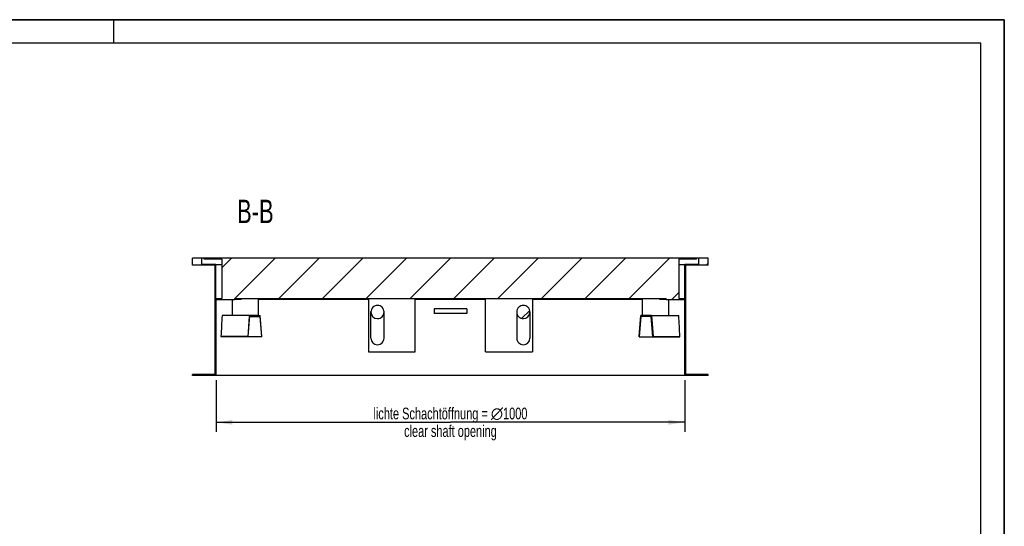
# Model space of a CAD drawing. Header units: millimetres. Extents: x 0 to 4200, y 0 to 2971.
# Tile 16 of 16: x 2100 to 4200, y 1889 to 2970. Entities that reach past the tile are written whole.
import ezdxf

# ---------------------------------------------------------------- set-up
doc = ezdxf.new("R2010")
doc.units = ezdxf.units.MM
doc.header["$LTSCALE"] = 231
doc.layers.get('0').update_dxf_attribs({"linetype": 'CONTINUOUS'})
for name, color, linetype in [('005_AXIS', 7, 'CONTINUOUS'), ('050_DIMENSIONING', 7, 'CONTINUOUS'), ('053_NOTES', 7, 'CONTINUOUS'), ('_ACHSEN', 7, 'CONTINUOUS')]:
    doc.layers.add(name, color=color, linetype=linetype)
doc.styles.get("Standard").update_dxf_attribs({"font": 'txt', "width": 0.7})
doc.dimstyles.new('DIMSTYLE_2', dxfattribs={"dimtxt": 25, "dimasz": 35, "dimexe": 2, "dimexo": 1, "dimtad": 1, "dimtxsty": 'Standard', "dimblk": '_FILLED', "dimblk1": '_FILLED', "dimblk2": '_FILLED', "dimcen": 0.09, "dimazin": 2, "dimtp": 0.8, "dimtm": 0.8, "dimtfac": 1, "dimtofl": 0, "dimtmove": 0, "dimatfit": 3, "dimldrblk": '_FILLED', "dimfxl": 1, "dimtolj": 1, "dimarcsym": 0})

# ---------------------------------------------------------------- blocks, each defined once
blk = doc.blocks.new('_FILLED')
at = {"color": 0, "linetype": 'ByBlock'}
blk.add_solid([(0, 0), (-1, 0.143), (-1, -0.143)], dxfattribs=at)
blk = doc.blocks.new('*D7')
at = {"layer": '050_DIMENSIONING', "color": 2, "linetype": 'Continuous', "transparency": 16777216}
for p, q in [((2518.7, 2200.9), (2518.7, 2090.9)), ((3518.7, 2200.9), (3518.7, 2090.9)), ((2518.7, 2110.9), (3018.7, 2110.9)), ((3518.7, 2110.9), (3018.7, 2110.9))]:
    blk.add_line(p, q, dxfattribs=at)
at = {"layer": '050_DIMENSIONING', "color": 2, "linetype": 'Continuous', "transparency": 16777216, "xscale": 35, "yscale": 35, "zscale": 35, "rotation": 180}
blk.add_blockref('_FILLED', (2518.7, 2110.9), dxfattribs=at)
at = {"layer": '050_DIMENSIONING', "color": 2, "linetype": 'Continuous', "transparency": 16777216, "xscale": 35, "yscale": 35, "zscale": 35}
blk.add_blockref('_FILLED', (3518.7, 2110.9), dxfattribs=at)
at = {"layer": '050_DIMENSIONING', "color": 2, "linetype": 'Continuous', "transparency": 16777216, "insert": (3018.7, 2142.2), "char_height": 25, "width": 768.214, "attachment_point": 2, "line_spacing_factor": 0.9}
blk.add_mtext('lichte Schachtöffnung = \\fgdt;{\\W1.0;{\\fgdt;n}}\\ftxt;1000\\Pclear shaft opening', dxfattribs=at)

msp = doc.modelspace()

# ---------------------------------------------------------------- hatches: boundary and pattern name
at = {"linetype": 'Continuous'}
h = msp.add_hatch(dxfattribs=at)
h.set_pattern_fill('ANSI31', color=2, style=0, pattern_type=2)
h.set_pattern_definition([(45, (3018.67, 2460.94), (-46.711, 46.711), [])])
edge = h.paths.add_edge_path()
edge.add_line((3518.672, 2210.942), (3518.672, 2372.942))
edge.add_line((3478.672, 2372.942), (3518.672, 2372.942))
edge.add_line((3478.672, 2372.942), (3478.672, 2374.942))
edge.add_line((2558.672, 2374.942), (3478.672, 2374.942))
edge.add_line((2558.672, 2372.942), (2558.672, 2374.942))
edge.add_line((2518.672, 2372.942), (2558.672, 2372.942))
edge.add_line((2518.672, 2372.942), (2518.672, 2210.942))
edge.add_line((2518.672, 2210.942), (2468.672, 2210.942))
edge.add_line((2468.672, 2210.942), (2468.672, 2212.942))
edge.add_line((2516.672, 2212.942), (2468.672, 2212.942))
edge.add_line((2516.672, 2212.942), (2516.672, 2445.942))
edge.add_line((2516.672, 2445.942), (2468.672, 2445.942))
edge.add_line((2468.672, 2445.942), (2468.672, 2460.942))
edge.add_line((2488.672, 2460.942), (2468.672, 2460.942))
edge.add_line((2488.672, 2447.942), (2488.672, 2460.942))
edge.add_line((2518.672, 2447.942), (2488.672, 2447.942))
edge.add_line((2518.672, 2374.942), (2518.672, 2447.942))
edge.add_line((2518.672, 2374.942), (2531.172, 2374.942))
edge.add_line((2531.172, 2458.942), (2531.172, 2374.942))
edge.add_line((2531.172, 2458.942), (2493.672, 2458.942))
edge.add_line((2493.672, 2458.942), (2493.672, 2460.942))
edge.add_line((3543.672, 2460.942), (2493.672, 2460.942))
edge.add_line((3543.672, 2458.942), (3543.672, 2460.942))
edge.add_line((3543.672, 2458.942), (3506.172, 2458.942))
edge.add_line((3506.172, 2458.942), (3506.172, 2374.942))
edge.add_line((3506.172, 2374.942), (3518.672, 2374.942))
edge.add_line((3518.672, 2374.942), (3518.672, 2447.942))
edge.add_line((3548.672, 2447.942), (3518.672, 2447.942))
edge.add_line((3548.672, 2447.942), (3548.672, 2460.942))
edge.add_line((3568.672, 2460.942), (3548.672, 2460.942))
edge.add_line((3568.672, 2445.942), (3568.672, 2460.942))
edge.add_line((3568.672, 2445.942), (3520.672, 2445.942))
edge.add_line((3520.672, 2212.942), (3520.672, 2445.942))
edge.add_line((3568.672, 2212.942), (3520.672, 2212.942))
edge.add_line((3568.672, 2210.942), (3568.672, 2212.942))
edge.add_line((3568.672, 2210.942), (3518.672, 2210.942))
edge = h.paths.add_edge_path()
edge.add_spline(control_points=[(3174.172, 2360.395), (3174.453, 2360.395), (3175.013, 2360.378), (3175.851, 2360.301), (3176.683, 2360.174), (3177.506, 2359.997), (3178.317, 2359.77), (3179.114, 2359.494), (3179.893, 2359.17), (3180.652, 2358.799), (3181.388, 2358.383), (3182.098, 2357.922), (3182.78, 2357.419), (3183.431, 2356.874), (3184.048, 2356.291), (3184.63, 2355.67), (3185.175, 2355.015), (3185.679, 2354.327), (3186.141, 2353.61), (3186.56, 2352.864), (3186.934, 2352.094), (3187.261, 2351.303), (3187.539, 2350.492), (3187.769, 2349.665), (3187.948, 2348.826), (3188.077, 2347.977), (3188.155, 2347.121), (3188.181, 2346.263), (3188.155, 2345.404), (3188.077, 2344.548), (3187.948, 2343.699), (3187.769, 2342.86), (3187.539, 2342.033), (3187.261, 2341.223), (3186.934, 2340.431), (3186.56, 2339.661), (3186.141, 2338.916), (3185.679, 2338.198), (3185.175, 2337.51), (3184.63, 2336.855), (3184.048, 2336.234), (3183.431, 2335.651), (3182.78, 2335.107), (3182.098, 2334.603), (3181.388, 2334.143), (3180.652, 2333.726), (3179.893, 2333.355), (3179.114, 2333.031), (3178.317, 2332.755), (3177.506, 2332.528), (3176.683, 2332.351), (3175.851, 2332.224), (3175.013, 2332.148), (3174.453, 2332.131), (3174.172, 2332.131)], knot_values=[0, 0, 0, 0, 0.01923077, 0.03846154, 0.05769231, 0.07692308, 0.09615385, 0.11538462, 0.13461538, 0.15384615, 0.17307692, 0.19230769, 0.21153846, 0.23076923, 0.25, 0.26923077, 0.28846154, 0.30769231, 0.32692308, 0.34615385, 0.36538462, 0.38461538, 0.40384615, 0.42307692, 0.44230769, 0.46153846, 0.48076923, 0.5, 0.51923077, 0.53846154, 0.55769231, 0.57692308, 0.59615385, 0.61538462, 0.63461538, 0.65384615, 0.67307692, 0.69230769, 0.71153846, 0.73076923, 0.75, 0.76923077, 0.78846154, 0.80769231, 0.82692308, 0.84615385, 0.86538462, 0.88461538, 0.90384615, 0.92307692, 0.94230769, 0.96153846, 0.98076923, 1, 1, 1, 1], degree=3, periodic=0)
edge.add_spline(control_points=[(3174.172, 2332.131), (3173.891, 2332.131), (3173.331, 2332.148), (3172.493, 2332.224), (3171.661, 2332.351), (3170.838, 2332.528), (3170.027, 2332.755), (3169.23, 2333.031), (3168.451, 2333.355), (3167.692, 2333.726), (3166.956, 2334.143), (3166.246, 2334.603), (3165.564, 2335.107), (3164.913, 2335.651), (3164.296, 2336.234), (3163.714, 2336.855), (3163.169, 2337.51), (3162.665, 2338.198), (3162.203, 2338.916), (3161.784, 2339.661), (3161.41, 2340.431), (3161.083, 2341.223), (3160.805, 2342.033), (3160.575, 2342.86), (3160.395, 2343.699), (3160.267, 2344.548), (3160.189, 2345.404), (3160.163, 2346.263), (3160.189, 2347.121), (3160.267, 2347.977), (3160.395, 2348.826), (3160.575, 2349.665), (3160.805, 2350.492), (3161.083, 2351.303), (3161.41, 2352.094), (3161.784, 2352.864), (3162.203, 2353.61), (3162.665, 2354.327), (3163.169, 2355.015), (3163.714, 2355.67), (3164.296, 2356.291), (3164.913, 2356.874), (3165.564, 2357.419), (3166.246, 2357.922), (3166.956, 2358.383), (3167.692, 2358.799), (3168.451, 2359.17), (3169.23, 2359.494), (3170.027, 2359.77), (3170.838, 2359.997), (3171.661, 2360.174), (3172.493, 2360.301), (3173.331, 2360.378), (3173.891, 2360.395), (3174.172, 2360.395)], knot_values=[0, 0, 0, 0, 0.01923077, 0.03846154, 0.05769231, 0.07692308, 0.09615385, 0.11538462, 0.13461538, 0.15384615, 0.17307692, 0.19230769, 0.21153846, 0.23076923, 0.25, 0.26923077, 0.28846154, 0.30769231, 0.32692308, 0.34615385, 0.36538462, 0.38461538, 0.40384615, 0.42307692, 0.44230769, 0.46153846, 0.48076923, 0.5, 0.51923077, 0.53846154, 0.55769231, 0.57692308, 0.59615385, 0.61538462, 0.63461538, 0.65384615, 0.67307692, 0.69230769, 0.71153846, 0.73076923, 0.75, 0.76923077, 0.78846154, 0.80769231, 0.82692308, 0.84615385, 0.86538462, 0.88461538, 0.90384615, 0.92307692, 0.94230769, 0.96153846, 0.98076923, 1, 1, 1, 1], degree=3, periodic=0)
edge = h.paths.add_edge_path()
edge.add_spline(control_points=[(2863.172, 2360.395), (2862.891, 2360.395), (2862.331, 2360.378), (2861.493, 2360.301), (2860.661, 2360.174), (2859.838, 2359.997), (2859.027, 2359.77), (2858.23, 2359.494), (2857.451, 2359.17), (2856.692, 2358.799), (2855.956, 2358.383), (2855.246, 2357.922), (2854.564, 2357.419), (2853.913, 2356.874), (2853.296, 2356.291), (2852.714, 2355.67), (2852.169, 2355.015), (2851.665, 2354.327), (2851.203, 2353.61), (2850.784, 2352.864), (2850.41, 2352.094), (2850.083, 2351.303), (2849.805, 2350.492), (2849.575, 2349.665), (2849.395, 2348.826), (2849.267, 2347.977), (2849.189, 2347.121), (2849.163, 2346.263), (2849.189, 2345.404), (2849.267, 2344.548), (2849.395, 2343.699), (2849.575, 2342.86), (2849.805, 2342.033), (2850.083, 2341.223), (2850.41, 2340.431), (2850.784, 2339.661), (2851.203, 2338.916), (2851.665, 2338.198), (2852.169, 2337.51), (2852.714, 2336.855), (2853.296, 2336.234), (2853.913, 2335.651), (2854.564, 2335.107), (2855.246, 2334.603), (2855.956, 2334.143), (2856.692, 2333.726), (2857.451, 2333.355), (2858.23, 2333.031), (2859.027, 2332.755), (2859.838, 2332.528), (2860.661, 2332.351), (2861.493, 2332.224), (2862.331, 2332.148), (2862.891, 2332.131), (2863.172, 2332.131)], knot_values=[0, 0, 0, 0, 0.01923077, 0.03846154, 0.05769231, 0.07692308, 0.09615385, 0.11538462, 0.13461538, 0.15384615, 0.17307692, 0.19230769, 0.21153846, 0.23076923, 0.25, 0.26923077, 0.28846154, 0.30769231, 0.32692308, 0.34615385, 0.36538462, 0.38461538, 0.40384615, 0.42307692, 0.44230769, 0.46153846, 0.48076923, 0.5, 0.51923077, 0.53846154, 0.55769231, 0.57692308, 0.59615385, 0.61538462, 0.63461538, 0.65384615, 0.67307692, 0.69230769, 0.71153846, 0.73076923, 0.75, 0.76923077, 0.78846154, 0.80769231, 0.82692308, 0.84615385, 0.86538462, 0.88461538, 0.90384615, 0.92307692, 0.94230769, 0.96153846, 0.98076923, 1, 1, 1, 1], degree=3, periodic=0)
edge.add_spline(control_points=[(2863.172, 2332.131), (2863.453, 2332.131), (2864.013, 2332.148), (2864.851, 2332.224), (2865.683, 2332.351), (2866.506, 2332.528), (2867.317, 2332.755), (2868.114, 2333.031), (2868.893, 2333.355), (2869.652, 2333.726), (2870.388, 2334.143), (2871.098, 2334.603), (2871.78, 2335.107), (2872.431, 2335.651), (2873.048, 2336.234), (2873.63, 2336.855), (2874.175, 2337.51), (2874.679, 2338.198), (2875.141, 2338.916), (2875.56, 2339.661), (2875.934, 2340.431), (2876.261, 2341.223), (2876.539, 2342.033), (2876.769, 2342.86), (2876.948, 2343.699), (2877.077, 2344.548), (2877.155, 2345.404), (2877.181, 2346.263), (2877.155, 2347.121), (2877.077, 2347.977), (2876.948, 2348.826), (2876.769, 2349.665), (2876.539, 2350.492), (2876.261, 2351.303), (2875.934, 2352.094), (2875.56, 2352.864), (2875.141, 2353.61), (2874.679, 2354.327), (2874.175, 2355.015), (2873.63, 2355.67), (2873.048, 2356.291), (2872.431, 2356.874), (2871.78, 2357.419), (2871.098, 2357.922), (2870.388, 2358.383), (2869.652, 2358.799), (2868.893, 2359.17), (2868.114, 2359.494), (2867.317, 2359.77), (2866.506, 2359.997), (2865.683, 2360.174), (2864.851, 2360.301), (2864.013, 2360.378), (2863.453, 2360.395), (2863.172, 2360.395)], knot_values=[0, 0, 0, 0, 0.01923077, 0.03846154, 0.05769231, 0.07692308, 0.09615385, 0.11538462, 0.13461538, 0.15384615, 0.17307692, 0.19230769, 0.21153846, 0.23076923, 0.25, 0.26923077, 0.28846154, 0.30769231, 0.32692308, 0.34615385, 0.36538462, 0.38461538, 0.40384615, 0.42307692, 0.44230769, 0.46153846, 0.48076923, 0.5, 0.51923077, 0.53846154, 0.55769231, 0.57692308, 0.59615385, 0.61538462, 0.63461538, 0.65384615, 0.67307692, 0.69230769, 0.71153846, 0.73076923, 0.75, 0.76923077, 0.78846154, 0.80769231, 0.82692308, 0.84615385, 0.86538462, 0.88461538, 0.90384615, 0.92307692, 0.94230769, 0.96153846, 0.98076923, 1, 1, 1, 1], degree=3, periodic=0)

# ---------------------------------------------------------------- linework, layer by layer
at = {"color": 7, "linetype": 'Continuous'}
for p, q in [((0, 2970), (4200, 2970)), ((4200, 0), (4200, 2970)), ((2488.672, 2460.942), (2468.672, 2460.942)), ((2468.672, 2445.942), (2468.672, 2460.942)), ((2488.672, 2447.942), (2488.672, 2460.942)), ((2493.672, 2460.942), (2488.672, 2460.942)), ((2518.672, 2460.942), (2493.672, 2460.942)), ((2493.672, 2458.942), (2493.672, 2460.942)), ((2531.172, 2458.942), (2493.672, 2458.942)), ((3518.672, 2460.942), (2518.672, 2460.942)), ((2531.172, 2458.942), (2531.172, 2374.942)), ((3543.672, 2458.942), (3506.172, 2458.942)), ((3506.172, 2458.942), (3506.172, 2374.942)), ((3543.672, 2460.942), (3518.672, 2460.942)), ((3543.672, 2458.942), (3543.672, 2460.942)), ((3548.672, 2460.942), (3543.672, 2460.942)), ((3548.672, 2447.942), (3548.672, 2460.942)), ((3568.672, 2460.942), (3548.672, 2460.942)), ((3568.672, 2445.942), (3568.672, 2460.942)), ((2516.672, 2445.942), (2468.672, 2445.942)), ((2518.672, 2447.942), (2488.672, 2447.942)), ((2516.672, 2212.942), (2516.672, 2445.942)), ((2518.672, 2447.942), (2531.172, 2447.942)), ((2518.672, 2374.942), (2518.672, 2447.942)), ((3506.172, 2447.942), (3518.672, 2447.942)), ((3548.672, 2447.942), (3518.672, 2447.942)), ((3518.672, 2374.942), (3518.672, 2447.942)), ((3568.672, 2445.942), (3520.672, 2445.942)), ((3520.672, 2212.942), (3520.672, 2445.942)), ((2518.672, 2374.942), (2531.172, 2374.942)), ((2558.672, 2374.942), (3478.672, 2374.942)), ((2558.672, 2372.942), (2558.672, 2374.942)), ((2608.916, 2374.942), (2608.916, 2338.942)), ((2943.672, 2260.942), (2943.672, 2374.942)), ((3093.672, 2260.942), (3093.672, 2374.942)), ((3428.428, 2338.942), (3428.428, 2374.942)), ((3478.672, 2372.942), (3478.672, 2374.942)), ((3506.172, 2374.942), (3518.672, 2374.942)), ((2518.672, 2372.942), (2518.672, 2210.942)), ((2518.672, 2372.942), (2558.672, 2372.942)), ((2552.916, 2372.942), (2552.916, 2338.942)), ((2572.356, 2372.942), (2558.672, 2372.942)), ((3093.672, 2372.942), (2943.672, 2372.942)), ((3478.672, 2372.942), (3464.988, 2372.942)), ((3478.672, 2372.942), (3518.672, 2372.942)), ((3484.428, 2338.942), (3484.428, 2372.942)), ((3518.672, 2210.942), (3518.672, 2372.942)), ((2589.976, 2338.442), (2531.747, 2338.442)), ((2589.976, 2338.442), (2586.391, 2293.96)), ((2586.972, 2293.442), (2590.437, 2336.442)), ((2589.976, 2338.442), (2612.878, 2338.442)), ((2590.437, 2336.442), (2612.416, 2336.442)), ((2612.416, 2336.442), (2615.881, 2293.442)), ((2616.462, 2293.96), (2612.878, 2338.442)), ((2849.172, 2290.521), (2849.172, 2346.263)), ((2877.172, 2290.521), (2877.172, 2346.263)), ((3160.172, 2346.263), (3160.172, 2290.521)), ((3188.172, 2346.263), (3188.172, 2290.521)), ((3420.882, 2293.96), (3424.466, 2338.442)), ((3424.927, 2336.442), (3421.463, 2293.442)), ((3447.368, 2338.442), (3424.466, 2338.442)), ((3446.907, 2336.442), (3424.927, 2336.442)), ((3450.372, 2293.442), (3446.907, 2336.442)), ((3447.368, 2338.442), (3505.597, 2338.442)), ((3447.368, 2338.442), (3450.952, 2293.96)), ((2586.391, 2293.96), (2529.168, 2293.96)), ((2586.972, 2293.442), (2529.568, 2293.442)), ((2586.391, 2293.96), (2586.972, 2293.442)), ((2615.881, 2293.442), (2586.972, 2293.442)), ((2615.881, 2293.442), (2616.462, 2293.96)), ((3421.463, 2293.442), (3420.882, 2293.96)), ((3421.463, 2293.442), (3450.372, 2293.442)), ((3450.952, 2293.96), (3450.372, 2293.442)), ((3450.372, 2293.442), (3507.776, 2293.442)), ((3450.952, 2293.96), (3508.175, 2293.96)), ((2843.672, 2260.942), (2943.672, 2260.942)), ((3093.672, 2260.942), (3193.672, 2260.942)), ((2516.672, 2212.942), (2468.672, 2212.942)), ((2468.672, 2210.942), (2468.672, 2212.942)), ((2518.672, 2210.942), (2468.672, 2210.942)), ((3518.672, 2210.942), (2518.672, 2210.942)), ((3568.672, 2210.942), (3518.672, 2210.942)), ((3568.672, 2212.942), (3520.672, 2212.942)), ((3568.672, 2210.942), (3568.672, 2212.942))]:
    msp.add_line(p, q, dxfattribs=at)
at = {"color": 3, "linetype": 'Continuous'}
for p, q in [((4200, 2970), (0, 2970)), ((2300, 2970), (2300, 2920)), ((4200, 2970), (4200, 0))]:
    msp.add_line(p, q, dxfattribs=at)
at = {"color": 5, "linetype": 'Continuous'}
for p, q in [((4150, 2920), (50, 2920)), ((4150, 50), (4150, 2920))]:
    msp.add_line(p, q, dxfattribs=at)
at = {"color": 7, "linetype": 'Continuous'}
for centre, major_axis, ratio, start_param, end_param in [((2863.172, 2346.263), (0, 14.132), 0.99066086, 0, 1.57079633), ((2863.172, 2346.263), (0, 14.132), 0.99066086, 4.71238898, 6.28318531), ((3174.172, 2346.263), (0, 14.132), 0.99066086, 0, 1.57079633), ((3174.172, 2346.263), (0, 14.132), 0.99066086, -1.57079633, 0), ((3018.672, 2480.562), (160.742, 1865.579), 0.25378581, -4.61429001, -4.59035839), ((2863.172, 2346.263), (0, 14.132), 0.99066086, 1.57079633, 3.14159265), ((2863.172, 2346.263), (0, 14.132), 0.99066086, 3.14159265, 4.71238898), ((3174.172, 2346.263), (0, 14.132), 0.99066086, -4.71238898, -3.14159265), ((3174.172, 2346.263), (0, 14.132), 0.99066086, -3.14159265, -1.57079633), ((3018.672, 2480.562), (-160.742, 1865.579), 0.25378581, -1.69282692, -1.6688953), ((3018.672, 2280.562), (499.881, -43.071), 0.25378581, -2.91446429, -2.91058187), ((2863.172, 2290.521), (0, 14.132), 0.99066086, 1.57079633, 3.14159265), ((2863.172, 2290.521), (0, 14.132), 0.99066086, 3.14159265, 4.71238898), ((3174.172, 2290.521), (0, 14.132), 0.99066086, -4.71238898, -3.14159265), ((3174.172, 2290.521), (0, 14.132), 0.99066086, -3.14159265, -1.57079633), ((3018.672, 2280.562), (499.881, 43.071), 0.25378581, -0.23101079, -0.22712837)]:
    msp.add_ellipse(centre, major_axis=major_axis, ratio=ratio, start_param=start_param, end_param=end_param, dxfattribs=at)
at = {"layer": '005_AXIS', "color": 7, "linetype": 'Continuous'}
for p, q in [((2572.356, 2372.942), (2572.356, 2374.942)), ((3464.988, 2372.942), (3464.988, 2374.942)), ((2983.672, 2352.942), (2983.672, 2342.942)), ((3053.672, 2352.942), (2983.672, 2352.942)), ((3053.672, 2352.942), (3053.672, 2342.942)), ((2572.496, 2338.942), (2552.916, 2338.942)), ((2608.916, 2338.942), (2572.496, 2338.942)), ((3053.672, 2342.942), (2983.672, 2342.942)), ((3428.428, 2338.942), (3464.848, 2338.942)), ((3464.848, 2338.942), (3484.428, 2338.942))]:
    msp.add_line(p, q, dxfattribs=at)
at = {"layer": '_ACHSEN', "color": 7, "linetype": 'Continuous'}
for p, q in [((2843.672, 2374.942), (2843.672, 2372.942)), ((3193.672, 2374.942), (3193.672, 2372.942)), ((2843.672, 2372.942), (2608.916, 2372.942)), ((2843.672, 2372.942), (2843.672, 2260.942)), ((3428.428, 2372.942), (3193.672, 2372.942)), ((3193.672, 2372.942), (3193.672, 2260.942))]:
    msp.add_line(p, q, dxfattribs=at)

# ---------------------------------------------------------------- texts
at = {"layer": '053_NOTES', "color": 2, "linetype": 'Continuous', "insert": (2641.63, 2585.942), "char_height": 50, "width": 171.42857, "attachment_point": 3, "line_spacing_factor": 0.9}
msp.add_mtext('B-B', dxfattribs=at)

# ---------------------------------------------------------------- dimensions: what is measured, and where the dimension line sits
at = {"layer": '050_DIMENSIONING', "color": 2, "linetype": 'Continuous'}
dim = msp.add_linear_dim(base=(3518.672, 2110.942), p1=(2518.672, 2201.942), p2=(3518.672, 2201.942), text='lichte Schachtöffnung = %%c<>\\Pclear shaft opening', dimstyle='DIMSTYLE_2', dxfattribs=at)
dim.commit()
dim.dimension.update_dxf_attribs({"geometry": '*D7', "text_midpoint": (3018.672, 2110.942), "dimtype": 160})

doc.saveas('drawing.dxf')
